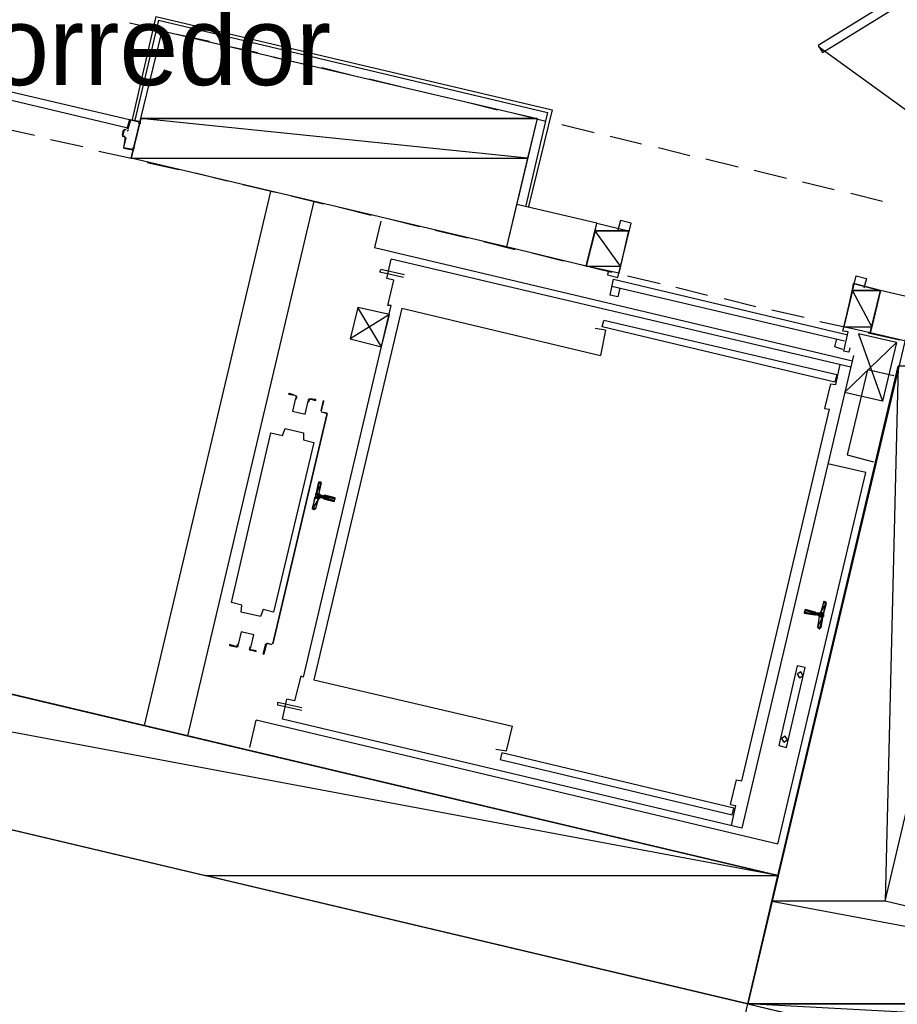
# Model space of a CAD drawing. Header units: feet. Extents: x -79 to 198, y -22 to 181.
# Tile 123 of 203: x 58 to 72, y 111 to 126. Entities that reach past the tile are written whole.
import ezdxf
from ezdxf.enums import TextEntityAlignment as Align

# ---------------------------------------------------------------- set-up
doc = ezdxf.new("R2010")
doc.units = ezdxf.units.FT
for name, color, linetype in [('A-LINEA', 7, 'CONTINUOUS'), ('A-LINEA-FINA', 9, 'CONTINUOUS'), ('A-MURO-CONCRETO', 8, 'CONTINUOUS'), ('A-NOMBRE-ESPACIO', 2, 'CONTINUOUS')]:
    doc.layers.add(name, color=color, linetype=linetype)

msp = doc.modelspace()

# ---------------------------------------------------------------- linework, layer by layer
at = {"layer": 'A-LINEA'}
for p, q in [((60.5067, 126.0178), (60.1467, 124.4578)), ((60.5067, 126.0178), (66.52, 124.6044)), ((60.1067, 125.9244), (60.5867, 125.8178)), ((60.5467, 125.9644), (60.1867, 124.4444)), ((60.5467, 125.9644), (66.4533, 124.5644)), ((60.8267, 125.7511), (61.32, 125.6444)), ((61.56, 125.5778), (62.0533, 125.4711)), ((70.5641, 125.5628), (72.4211, 124.2185)), ((62.2933, 125.4044), (62.7733, 125.2978)), ((63.0267, 125.2444), (63.5067, 125.1244)), ((63.7467, 125.0711), (64.24, 124.9511)), ((64.48, 124.8978), (64.9733, 124.7778)), ((65.2133, 124.7244), (65.6933, 124.6044)), ((65.9467, 124.5511), (66.4267, 124.4311)), ((66.4533, 124.5644), (66.12, 123.1511)), ((66.52, 124.6044), (66.16, 123.1378)), ((60.12, 124.4578), (60.2533, 124.4311)), ((60.12, 124.4444), (60.12, 124.4444)), ((60.2533, 124.4178), (60.2533, 124.4178)), ((66.6667, 124.3778), (67.16, 124.2578)), ((58.1867, 124.3244), (58.6667, 124.2178)), ((60, 124.2178), (60.0133, 124.2978)), ((60.0267, 124.3111), (60.0533, 124.2978)), ((60.0267, 124.2978), (60.0267, 124.2978)), ((60.0687, 124.285), (60.0928, 124.2998)), ((58.9067, 124.1511), (59.4, 124.0444)), ((60.0267, 124.1778), (60.0267, 124.1778)), ((60.0528, 124.1665), (60.0379, 124.1906)), ((67.4, 124.2044), (67.88, 124.0844)), ((59.64, 123.9778), (60.1333, 123.8711)), ((60.16, 123.9911), (60.0133, 124.0178)), ((60.16, 124.0044), (60.16, 124.0044)), ((68.1333, 124.0311), (68.6133, 123.9111)), ((60.3733, 123.8044), (60.8533, 123.6978)), ((68.8533, 123.8578), (69.3467, 123.7378)), ((61.1067, 123.6444), (61.5867, 123.5244)), ((69.5867, 123.6844), (70.08, 123.5644)), ((61.8267, 123.4711), (62.32, 123.3511)), ((70.32, 123.5111), (70.8, 123.3911)), ((60.3333, 115.2578), (62.2533, 123.3644)), ((71.0533, 123.3378), (71.5333, 123.2178)), ((62.9067, 123.2178), (60.9867, 115.0978)), ((62.56, 123.2978), (63.0533, 123.1778)), ((67.2, 122.8844), (65.9867, 123.1644)), ((63.2933, 123.1244), (63.7733, 123.0044)), ((63.92, 122.9111), (63.8267, 122.5111)), ((64.0267, 122.9511), (64.5067, 122.8311)), ((64.7467, 122.7778), (65.24, 122.6578)), ((67.68, 122.7644), (67.5333, 122.1244)), ((65.48, 122.6044), (65.96, 122.4844)), ((63.8267, 122.5111), (71.08, 120.7911)), ((67.04, 122.2311), (65.8267, 122.5244)), ((66.2133, 122.4311), (66.6933, 122.3111)), ((71.0533, 120.6978), (64.08, 122.3378)), ((63.9067, 122.1378), (63.92, 122.1778)), ((64.2667, 122.0578), (63.9067, 122.1378)), ((64.28, 122.0978), (63.92, 122.1778)), ((66.9333, 122.2578), (67.4267, 122.1378)), ((64.0267, 121.6311), (64.12, 122.0178)), ((67.4533, 122.0311), (70.9867, 121.1911)), ((67.6667, 122.0844), (68.16, 121.9644)), ((67.4267, 121.9244), (70.96, 121.0978)), ((67.5467, 121.8978), (67.52, 121.7644)), ((68.4, 121.9111), (68.88, 121.7911)), ((71.0933, 121.9644), (70.9467, 121.3111)), ((71.5067, 121.8578), (71.0933, 121.9644)), ((71.3467, 121.2178), (71.5067, 121.8578)), ((72.0267, 121.7378), (71.5067, 121.8578)), ((69.1333, 121.7378), (69.6133, 121.6178)), ((62.7467, 115.9911), (64.08, 121.6311)), ((64.24, 121.5911), (62.9067, 115.9511)), ((64.08, 121.6311), (64.0267, 121.6311)), ((64.24, 121.5911), (67.2533, 120.8711)), ((69.8533, 121.5644), (70.3467, 121.4578)), ((64.0533, 121.4978), (63.4533, 121.1244)), ((67.28, 121.3111), (67.3067, 121.4044)), ((70.84, 120.5778), (67.3067, 121.4044)), ((70.5867, 121.3911), (71.08, 121.2844)), ((67.3333, 121.2578), (67.1733, 121.2844)), ((67.3333, 121.2578), (67.2533, 120.8711)), ((70.8133, 120.4711), (67.28, 121.3111)), ((71.3467, 121.2178), (70.9467, 121.3111)), ((71.32, 121.2178), (71.8, 121.1111)), ((71.8667, 121.0978), (71.3467, 121.2178)), ((71.7467, 121.0711), (71.5333, 120.1778)), ((71.0933, 120.8711), (69.4, 113.6978)), ((28.36, 120.7644), (69.4933, 111.0311)), ((70.8267, 120.4311), (70.8933, 120.7378)), ((70.84, 120.5778), (70.8133, 120.4711)), ((70.7467, 120.4444), (70.6533, 120.0711)), ((70.7467, 120.4444), (70.8267, 120.4311)), ((71.5333, 120.1778), (70.96, 120.3111)), ((69.4, 114.4178), (70.7333, 120.0578)), ((70.6533, 120.0711), (70.7333, 120.0578)), ((62.28, 116.4978), (63.1067, 119.9911)), ((63.1067, 119.9911), (62.28, 116.4978)), ((63.0933, 119.9911), (63.0133, 120.0178)), ((63.0133, 120.0178), (63.1067, 120.0044)), ((63.0267, 120.0178), (63.0267, 120.0178)), ((63.0267, 120.0178), (63.0267, 120.0178)), ((63.0933, 119.9911), (63.0933, 119.9911)), ((71.28, 119.0978), (70.7067, 119.2311)), ((69.9467, 113.4578), (71.28, 119.0978)), ((62.9867, 118.7778), (63.0133, 118.9244)), ((63.0264, 118.9145), (63.0113, 118.9372)), ((62.9333, 118.5511), (62.9733, 118.6978)), ((63, 118.7244), (63.04, 118.7111)), ((63.0533, 118.7378), (63.0133, 118.7511)), ((63.04, 118.6978), (63.04, 118.6978)), ((63.0533, 118.7511), (63.0533, 118.7511)), ((63.0533, 118.6978), (63.0533, 118.6978)), ((62.9087, 118.5383), (62.9324, 118.5518)), ((70.64, 117.1244), (70.6, 116.9778)), ((70.6779, 117.1239), (70.6542, 117.1104)), ((70.52, 116.9778), (70.52, 116.9778)), ((70.5333, 116.9778), (70.5333, 116.9778)), ((70.5733, 116.9644), (70.5333, 116.9644)), ((70.5733, 116.9111), (70.5467, 116.7511)), ((70.5603, 116.7477), (70.5754, 116.725)), ((62.1867, 116.5111), (62.2667, 116.4844)), ((62.1867, 116.4978), (62.1867, 116.4978)), ((62.2667, 116.4978), (62.2667, 116.4978)), ((62.2667, 116.4978), (62.2667, 116.4978)), ((62.9067, 115.9511), (65.92, 115.2444)), ((62.72, 115.5244), (62.36, 115.6044)), ((62.4267, 115.3511), (62.4933, 115.6578)), ((61.9333, 114.9244), (62.0267, 115.3378)), ((69.9467, 113.4578), (62.0267, 115.3378)), ((69.4, 113.6978), (62.4267, 115.3511)), ((65.76, 114.8444), (65.7333, 114.7378)), ((69.28, 114.0044), (65.76, 114.8444)), ((69.2533, 113.8978), (65.7333, 114.7378)), ((69.2267, 114.0578), (69.3067, 114.0444)), ((69.3067, 114.0444), (69.24, 113.7378)), ((69.2533, 113.8978), (69.28, 114.0044)), ((69.4933, 111.0311), (69.9467, 112.9778))]:
    msp.add_line(p, q, dxfattribs=at)
for points in [[(69.4933, 111.0311), (69.9467, 112.9778), (31.7067, 122.0311), (33.6267, 130.1378), (45.8533, 127.2444), (46.5333, 130.1644), (31.72, 133.6711)], [(73.1067, 127.1511), (70.56, 125.5778), (70.6267, 125.4711), (73.1733, 127.0444), (73.1067, 127.1511)], [(60.6, 125.8044), (66.2933, 124.4711), (65.8267, 122.5244), (60.1333, 123.8711), (60.6, 125.8044)], [(57.1867, 125.1378), (60.1067, 124.4578), (60.08, 124.3244), (57.16, 125.0178), (57.1867, 125.1378)], [(60.1067, 124.4578), (60.0667, 124.3111), (60.0667, 124.3111)], [(60.2667, 124.4178), (60.2667, 124.3911), (60.2533, 124.3911), (60.2533, 124.4178), (60.12, 124.4444), (60.08, 124.3111)], [(60.0533, 124.2978), (60.0267, 124.2978), (60, 124.2044), (60.04, 124.2044)], [(60.0267, 124.1911), (60, 124.2044), (60, 124.2044)], [(60.04, 124.1778), (60.0133, 124.0311), (60.0133, 124.0311)], [(60.0533, 124.1778), (60.0133, 124.0311), (60.16, 124.0044), (60.16, 124.0311), (60.1733, 124.0178), (60.1733, 124.0044)], [(77.6267, 119.7244), (78.0933, 121.6711), (72.3333, 123.0311), (69.4933, 111.0311), (80.24, 108.4978), (80.6933, 110.4311), (71.5733, 112.5911), (73.4933, 120.7111), (77.6267, 119.7244)], [(67.5333, 122.1244), (67.04, 122.2311), (67.2, 122.8844), (67.68, 122.7644)], [(67.3733, 122.1511), (67.36, 122.0978), (67.52, 122.0578), (67.72, 122.8844), (67.56, 122.9244), (67.52, 122.7778)], [(64.12, 122.0178), (64.0133, 122.0444), (64.08, 122.3378)], [(67.52, 121.7644), (67.4, 121.7911), (67.4533, 122.0311)], [(71.04, 120.9911), (71.0267, 120.9244), (70.9467, 120.9378), (71.0133, 121.2311), (70.9333, 121.2444), (71.1333, 122.0844), (71.2933, 122.0444), (71.2533, 121.8978)], [(63.9333, 121.0044), (63.5733, 121.6044), (63.4533, 121.1244), (63.9333, 121.0044), (64.0533, 121.4978), (63.5733, 121.6044)], [(70.9333, 120.9644), (70.8133, 121.0044), (70.84, 121.1244)], [(70.96, 120.3111), (71.7467, 121.0711), (71.1733, 121.2044), (71.5333, 120.1778)], [(71.7067, 120.5644), (71.3067, 120.6578), (71, 119.3644), (71.4, 119.2578)], [(62.6133, 120.2711), (62.5333, 120.2978), (62.52, 120.2844), (62.6133, 120.2711)], [(62.6264, 120.2235), (62.5809, 120.0309), (62.7735, 119.9853), (62.8192, 120.1779)], [(62.6264, 120.2235), (62.5809, 120.0309), (62.7735, 119.9853), (62.8192, 120.1779)], [(62.6306, 120.2208), (62.6397, 120.2409), (62.6248, 120.2572)], [(62.6377, 120.2095), (62.6529, 120.243), (62.628, 120.2701)], [(62.854, 120.217), (62.8196, 120.2039), (62.8182, 120.1671)], [(62.8511, 120.204), (62.8304, 120.1961), (62.8296, 120.1741)], [(62.84, 120.2178), (62.9333, 120.1911), (62.9333, 120.2044), (62.84, 120.2178)], [(63.0133, 120.0311), (63.0533, 120.1911), (63.0533, 120.1778), (63.0133, 120.0311)], [(61.6533, 117.1244), (62.2533, 119.6978), (62.4267, 119.6578), (62.4667, 119.7644), (62.7467, 119.6978), (62.7467, 119.5911), (62.9067, 119.5511), (62.2933, 116.9778), (62.1333, 117.0178), (62.0933, 116.9111), (61.8, 116.9778), (61.8133, 117.0844), (61.6533, 117.1244)], [(63, 118.9511), (62.9867, 118.9511), (62.88, 118.5511), (62.9067, 118.5378)], [(63.0113, 118.7106), (62.9962, 118.7081), (62.9872, 118.6957)], [(63.0005, 118.7624), (63.003, 118.7473), (63.0154, 118.7383)], [(63.0533, 118.6978), (63.2133, 118.6578), (63.2267, 118.7111), (63.0667, 118.7511)], [(70.5733, 116.7244), (70.5867, 116.7244), (70.68, 117.1244), (70.6667, 117.1378)], [(70.52, 116.9778), (70.36, 117.0178), (70.3467, 116.9644), (70.5067, 116.9378)], [(70.56, 116.9244), (70.52, 116.9378), (70.52, 116.9378)], [(70.5861, 116.8998), (70.5837, 116.915), (70.5713, 116.9239)], [(70.5754, 116.9516), (70.5905, 116.9541), (70.5995, 116.9665)], [(61.9469, 116.4387), (61.9924, 116.6313), (61.7998, 116.6769), (61.7542, 116.4843)], [(61.9469, 116.4387), (61.9924, 116.6313), (61.7998, 116.6769), (61.7542, 116.4843)], [(61.72, 116.4578), (61.6267, 116.4844), (61.6267, 116.4711), (61.7067, 116.4578)], [(61.7193, 116.4453), (61.7537, 116.4583), (61.7551, 116.4951)], [(61.7223, 116.4583), (61.7429, 116.4661), (61.7438, 116.4882)], [(61.9357, 116.4527), (61.9204, 116.4192), (61.9453, 116.3921)], [(61.9427, 116.4414), (61.9336, 116.4213), (61.9485, 116.405)], [(62.2667, 116.4844), (62.1867, 116.4978), (62.1467, 116.3378), (62.1333, 116.3378), (62.1733, 116.4978)], [(61.9467, 116.4044), (62.0267, 116.3778), (62.0267, 116.3911), (61.9467, 116.4044)], [(69.96, 114.9511), (70.08, 114.9244), (70.36, 116.1378), (70.24, 116.1644), (69.96, 114.9511)], [(62.7467, 115.9911), (62.7067, 116.0044), (62.6133, 115.6311), (62.4933, 115.6578)], [(70.2759, 115.979), (70.3321, 116.0137), (70.2974, 116.0699), (70.2413, 116.0352), (70.2759, 115.979)], [(62.72, 115.4844), (62.36, 115.5644), (62.36, 115.6044)], [(65.6667, 114.8978), (65.8267, 114.8711), (65.92, 115.2444)], [(70.0359, 115.0057), (70.0921, 115.0404), (70.0574, 115.0965), (70.0013, 115.0619), (70.0359, 115.0057)], [(69.2267, 114.0578), (69.32, 114.4311), (69.4, 114.4178)], [(71.1067, 110.6444), (68.88, 101.2444), (67.2667, 101.6311), (69.4933, 111.0311), (71.1067, 110.6444)]]:
    msp.add_lwpolyline(points, dxfattribs=at)
at = {"layer": 'A-LINEA-FINA'}
for p, q in [((62.9733, 118.9511), (63.0133, 118.9378)), ((62.9733, 118.9378), (63.0133, 118.9378)), ((62.9733, 118.9378), (63.0133, 118.9244)), ((62.9867, 118.9511), (63, 118.9511)), ((62.9867, 118.9511), (63.0133, 118.9511)), ((62.92, 118.7244), (62.9733, 118.7111)), ((62.9333, 118.7778), (62.9867, 118.7644)), ((62.9333, 118.7778), (62.9867, 118.7644)), ((62.9333, 118.7644), (63, 118.7511)), ((62.9333, 118.7378), (63, 118.7244)), ((63.0533, 118.7378), (63.2267, 118.7111)), ((63.0533, 118.7378), (63.2267, 118.6978)), ((63.0533, 118.7111), (63.2133, 118.6711)), ((63.0533, 118.6978), (63.2133, 118.6578)), ((62.88, 118.5511), (62.92, 118.5511)), ((62.88, 118.5511), (62.9067, 118.5378)), ((62.8933, 118.5644), (62.9333, 118.5511)), ((62.8933, 118.5644), (62.9333, 118.5511)), ((70.68, 117.1111), (70.64, 117.1244)), ((70.68, 117.1244), (70.64, 117.1244)), ((70.68, 117.1244), (70.6533, 117.1378)), ((70.5067, 116.9378), (70.3467, 116.9778)), ((70.52, 116.9378), (70.3467, 116.9778)), ((70.5067, 116.9378), (70.3467, 116.9644)), ((70.52, 116.9778), (70.36, 117.0178)), ((70.52, 116.9778), (70.36, 117.0178)), ((70.52, 116.9778), (70.36, 117.0044)), ((70.6267, 116.8978), (70.5733, 116.9111)), ((70.6267, 116.8978), (70.5733, 116.9111)), ((70.64, 116.9644), (70.6, 116.9778)), ((70.5867, 116.7244), (70.56, 116.7378)), ((70.5867, 116.7244), (70.56, 116.7378)), ((70.5867, 116.7378), (70.56, 116.7378)), ((70.5867, 116.7244), (70.5733, 116.7244))]:
    msp.add_line(p, q, dxfattribs=at)
for points in [[(62.9733, 118.9378), (63.0133, 118.9244), (62.9467, 118.7911), (62.9733, 118.9378)], [(63.0133, 118.9244), (62.9467, 118.7911), (62.9867, 118.7778), (63.0133, 118.9244), (63.0133, 118.9244)], [(63.0133, 118.9378), (62.9733, 118.9511), (62.9733, 118.9511), (63.0133, 118.9378)], [(62.9733, 118.9511), (62.9733, 118.9511), (63.0133, 118.9378), (62.9733, 118.9511)], [(62.9733, 118.9511), (63.0133, 118.9378), (62.9867, 118.9511), (62.9733, 118.9511), (62.9733, 118.9511)], [(62.9733, 118.9378), (63.0133, 118.9378), (62.9733, 118.9511), (62.9733, 118.9378), (62.9733, 118.9378)], [(62.9733, 118.9378), (62.9733, 118.9378), (63.0133, 118.9378), (62.9733, 118.9378)], [(63.0133, 118.9378), (62.9733, 118.9378), (63.0133, 118.9244), (63.0133, 118.9378)], [(63.0133, 118.9244), (62.9733, 118.9378), (62.9733, 118.9378), (63.0133, 118.9244), (63.0133, 118.9244)], [(63, 118.9511), (62.9867, 118.9511), (62.9867, 118.9511), (63, 118.9511)], [(62.9867, 118.9511), (62.9867, 118.9511), (63, 118.9511), (62.9867, 118.9511)], [(62.9867, 118.9511), (63, 118.9511), (63.0133, 118.9511), (62.9867, 118.9511), (62.9867, 118.9511)], [(63.0133, 118.9511), (62.9867, 118.9511), (63.0133, 118.9378), (63.0133, 118.9511), (63.0133, 118.9511)], [(62.92, 118.7111), (62.9733, 118.6978), (62.8933, 118.5644), (62.92, 118.7111)], [(62.9733, 118.6978), (62.8933, 118.5644), (62.9333, 118.5511), (62.9733, 118.6978)], [(62.9333, 118.7244), (62.9867, 118.7111), (62.92, 118.7244), (62.9333, 118.7244)], [(62.9867, 118.7111), (62.92, 118.7244), (62.9733, 118.7111), (62.9867, 118.7111)], [(62.9733, 118.7111), (62.92, 118.7244), (62.92, 118.7244), (62.9733, 118.7111), (62.9733, 118.7111)], [(62.92, 118.7244), (62.9733, 118.7111), (62.92, 118.7111), (62.92, 118.7244)], [(62.9733, 118.7111), (62.92, 118.7111), (62.9733, 118.6978), (62.9733, 118.7111), (62.9733, 118.7111)], [(62.9867, 118.7644), (62.9333, 118.7778), (62.9333, 118.7778), (62.9867, 118.7644)], [(62.9333, 118.7778), (62.9333, 118.7778), (62.9867, 118.7644), (62.9333, 118.7778)], [(62.9333, 118.7778), (62.9867, 118.7644), (62.9467, 118.7778), (62.9333, 118.7778), (62.9333, 118.7778)], [(62.9867, 118.7644), (62.9333, 118.7778), (63, 118.7644), (62.9867, 118.7644), (62.9867, 118.7644)], [(62.9333, 118.7778), (63, 118.7644), (62.9333, 118.7644), (62.9333, 118.7778)], [(63, 118.7644), (62.9333, 118.7644), (63, 118.7511), (63, 118.7644), (63, 118.7644)], [(63, 118.7511), (62.9333, 118.7644), (62.9333, 118.7644), (63, 118.7511)], [(62.9333, 118.7644), (62.9333, 118.7644), (63, 118.7511), (62.9333, 118.7644), (62.9333, 118.7644)], [(63, 118.7511), (62.9333, 118.7644), (62.9333, 118.7644), (63, 118.7511)], [(62.9333, 118.7644), (62.9333, 118.7644), (63, 118.7511), (62.9333, 118.7644), (62.9333, 118.7644)], [(63, 118.7511), (62.9333, 118.7644), (62.9333, 118.7644), (63, 118.7511)], [(62.9333, 118.7644), (62.9333, 118.7644), (63, 118.7511), (62.9333, 118.7644), (62.9333, 118.7644)], [(63, 118.7511), (62.9333, 118.7644), (63.0133, 118.7511), (63, 118.7511), (63, 118.7511)], [(62.9333, 118.7644), (63.2267, 118.6978), (62.9333, 118.7378), (62.9333, 118.7644)], [(63.2267, 118.6978), (62.9333, 118.7378), (63.2133, 118.6711), (63.2267, 118.6978), (63.2267, 118.6978)], [(63, 118.7244), (62.9333, 118.7378), (62.9333, 118.7378), (63, 118.7244)], [(62.9333, 118.7378), (62.9333, 118.7378), (63, 118.7244), (62.9333, 118.7378), (62.9333, 118.7378)], [(63, 118.7244), (62.9333, 118.7378), (62.9867, 118.7244), (63, 118.7244), (63, 118.7244)], [(62.9867, 118.7244), (62.9333, 118.7378), (62.9333, 118.7378), (62.9867, 118.7244)], [(62.9333, 118.7378), (62.9333, 118.7378), (62.9867, 118.7244), (62.9333, 118.7378), (62.9333, 118.7378)], [(62.9333, 118.7378), (62.9867, 118.7244), (62.9333, 118.7244), (62.9333, 118.7378)], [(62.9867, 118.7244), (62.9333, 118.7244), (62.9867, 118.7111), (62.9867, 118.7244), (62.9867, 118.7244)], [(62.9867, 118.7111), (62.9333, 118.7244), (62.9333, 118.7244), (62.9867, 118.7111)], [(62.9333, 118.7244), (62.9333, 118.7244), (62.9867, 118.7111), (62.9333, 118.7244), (62.9333, 118.7244)], [(62.9867, 118.7111), (62.9333, 118.7244), (62.9333, 118.7244), (62.9867, 118.7111)], [(62.9333, 118.7244), (62.9333, 118.7244), (62.9867, 118.7111), (62.9333, 118.7244), (62.9333, 118.7244)], [(62.9467, 118.7911), (62.9867, 118.7778), (62.9467, 118.7778), (62.9467, 118.7911)], [(62.9867, 118.7778), (62.9467, 118.7778), (62.9867, 118.7644), (62.9867, 118.7778), (62.9867, 118.7778)], [(63.2133, 118.6711), (63.04, 118.7111), (63.04, 118.7111), (63.2133, 118.6711)], [(63.04, 118.7111), (63.04, 118.7111), (63.2133, 118.6711), (63.04, 118.7111), (63.04, 118.7111)], [(63.2133, 118.6711), (63.04, 118.7111), (63.04, 118.7111), (63.2133, 118.6711)], [(63.04, 118.7111), (63.04, 118.7111), (63.2133, 118.6711), (63.04, 118.7111), (63.04, 118.7111)], [(63.0533, 118.7111), (63.2133, 118.6711), (63.04, 118.7111), (63.0533, 118.7111), (63.0533, 118.7111)], [(63.0533, 118.7378), (63.2267, 118.7111), (63.0667, 118.7511), (63.0533, 118.7378), (63.0533, 118.7378)], [(63.0533, 118.7378), (63.0533, 118.7378), (63.2267, 118.7111), (63.0533, 118.7378)], [(63.2267, 118.7111), (63.0533, 118.7378), (63.2267, 118.6978), (63.2267, 118.7111), (63.2267, 118.7111)], [(63.2267, 118.6978), (63.0533, 118.7378), (63.0533, 118.7378), (63.2267, 118.6978)], [(63.0533, 118.7378), (63.0533, 118.7378), (63.2267, 118.6978), (63.0533, 118.7378), (63.0533, 118.7378)], [(63.2267, 118.6978), (63.0533, 118.7378), (63.0533, 118.7378), (63.2267, 118.6978)], [(63.0533, 118.7378), (63.0533, 118.7378), (63.2267, 118.6978), (63.0533, 118.7378)], [(63.2267, 118.6978), (63.0533, 118.7378), (63.0533, 118.7378), (63.2267, 118.6978), (63.2267, 118.6978)], [(63.2267, 118.6978), (63.0533, 118.7378), (63.0533, 118.7378), (63.2267, 118.6978)], [(63.0533, 118.7378), (63.0533, 118.7378), (63.2267, 118.6978), (63.0533, 118.7378), (63.0533, 118.7378)], [(63.2267, 118.6978), (63.0533, 118.7378), (63.0533, 118.7378), (63.2267, 118.6978)], [(63.0533, 118.7378), (63.0533, 118.7378), (63.2267, 118.6978), (63.0533, 118.7378), (63.0533, 118.7378)], [(63.2267, 118.6978), (63.0533, 118.7378), (63.0533, 118.7378), (63.2267, 118.6978)], [(63.0533, 118.7378), (63.0533, 118.7378), (63.2267, 118.6978), (63.0533, 118.7378), (63.0533, 118.7378)], [(63.2133, 118.6711), (63.0533, 118.7111), (63.0533, 118.7111), (63.2133, 118.6711)], [(63.0533, 118.7111), (63.0533, 118.7111), (63.2133, 118.6711), (63.0533, 118.7111)], [(63.0533, 118.7111), (63.2133, 118.6711), (63.0533, 118.6978), (63.0533, 118.7111)], [(63.2133, 118.6711), (63.0533, 118.6978), (63.2133, 118.6578), (63.2133, 118.6711), (63.2133, 118.6711)], [(63.2133, 118.6578), (63.0533, 118.6978), (63.0533, 118.6978), (63.2133, 118.6578)], [(63.0533, 118.6978), (63.0533, 118.6978), (63.2133, 118.6578), (63.0533, 118.6978)], [(63.2133, 118.6578), (63.0533, 118.6978), (63.0533, 118.6978), (63.2133, 118.6578), (63.2133, 118.6578)], [(63.2133, 118.6578), (63.0533, 118.6978), (63.0533, 118.6978), (63.2133, 118.6578)], [(63.0533, 118.6978), (63.0533, 118.6978), (63.2133, 118.6578), (63.0533, 118.6978), (63.0533, 118.6978)], [(63.2133, 118.6578), (63.0533, 118.6978), (63.0533, 118.6978), (63.2133, 118.6578)], [(63.0533, 118.6978), (63.0533, 118.6978), (63.2133, 118.6578), (63.0533, 118.6978), (63.0533, 118.6978)], [(63.2267, 118.7111), (63.0667, 118.7511), (63.0667, 118.7511), (63.2267, 118.7111)], [(63.0667, 118.7511), (63.0667, 118.7511), (63.2267, 118.7111), (63.0667, 118.7511), (63.0667, 118.7511)], [(62.88, 118.5511), (62.88, 118.5511), (62.92, 118.5511), (62.88, 118.5511)], [(62.88, 118.5511), (62.92, 118.5511), (62.8933, 118.5511), (62.88, 118.5511), (62.88, 118.5511)], [(62.92, 118.5511), (62.88, 118.5511), (62.92, 118.5378), (62.92, 118.5511)], [(62.88, 118.5511), (62.92, 118.5378), (62.9067, 118.5378), (62.88, 118.5511), (62.88, 118.5511)], [(62.92, 118.5378), (62.88, 118.5511), (62.88, 118.5511), (62.92, 118.5378)], [(62.88, 118.5511), (62.88, 118.5511), (62.9067, 118.5378), (62.88, 118.5511)], [(62.9067, 118.5378), (62.88, 118.5511), (62.88, 118.5511), (62.9067, 118.5378)], [(62.88, 118.5511), (62.88, 118.5511), (62.9067, 118.5378), (62.88, 118.5511), (62.88, 118.5511)], [(62.9333, 118.5511), (62.8933, 118.5644), (62.8933, 118.5644), (62.9333, 118.5511), (62.9333, 118.5511)], [(62.9333, 118.5511), (62.8933, 118.5644), (62.92, 118.5511), (62.9333, 118.5511), (62.9333, 118.5511)], [(62.8933, 118.5511), (62.92, 118.5511), (62.8933, 118.5644), (62.8933, 118.5511), (62.8933, 118.5511)], [(62.8933, 118.5511), (62.8933, 118.5511), (62.92, 118.5511), (62.8933, 118.5511)], [(70.6, 116.9778), (70.68, 117.1111), (70.64, 117.1244), (70.6, 116.9778)], [(70.64, 116.9644), (70.6, 116.9778), (70.68, 117.1111), (70.64, 116.9644)], [(70.64, 117.1244), (70.68, 117.1244), (70.64, 117.1378), (70.64, 117.1244)], [(70.68, 117.1244), (70.64, 117.1378), (70.6533, 117.1378), (70.68, 117.1244), (70.68, 117.1244)], [(70.64, 117.1378), (70.68, 117.1244), (70.68, 117.1244), (70.64, 117.1378)], [(70.64, 117.1244), (70.68, 117.1111), (70.68, 117.1111), (70.64, 117.1244), (70.64, 117.1244)], [(70.68, 117.1244), (70.68, 117.1244), (70.64, 117.1244), (70.68, 117.1244)], [(70.68, 117.1244), (70.64, 117.1244), (70.68, 117.1111), (70.68, 117.1244), (70.68, 117.1244)], [(70.68, 117.1244), (70.68, 117.1244), (70.6533, 117.1378), (70.68, 117.1244)], [(70.6533, 117.1378), (70.68, 117.1244), (70.68, 117.1244), (70.6533, 117.1378)], [(70.68, 117.1244), (70.68, 117.1244), (70.6533, 117.1378), (70.68, 117.1244)], [(70.68, 117.1244), (70.6533, 117.1378), (70.6667, 117.1378), (70.68, 117.1244), (70.68, 117.1244)], [(70.6533, 117.1378), (70.68, 117.1244), (70.68, 117.1244), (70.6533, 117.1378)], [(70.68, 117.1244), (70.68, 117.1244), (70.6667, 117.1378), (70.68, 117.1244)], [(70.68, 117.1244), (70.6667, 117.1378), (70.68, 117.1244), (70.68, 117.1244), (70.68, 117.1244)], [(70.3467, 116.9778), (70.64, 116.9378), (70.36, 117.0044), (70.3467, 116.9778), (70.3467, 116.9778)], [(70.3467, 116.9644), (70.5067, 116.9378), (70.3467, 116.9778), (70.3467, 116.9644), (70.3467, 116.9644)], [(70.3467, 116.9778), (70.5067, 116.9378), (70.5067, 116.9378), (70.3467, 116.9778)], [(70.5067, 116.9378), (70.5067, 116.9378), (70.3467, 116.9778), (70.5067, 116.9378)], [(70.3467, 116.9778), (70.5067, 116.9378), (70.5067, 116.9378), (70.3467, 116.9778), (70.3467, 116.9778)], [(70.3467, 116.9778), (70.5067, 116.9378), (70.5067, 116.9378), (70.3467, 116.9778)], [(70.5067, 116.9378), (70.5067, 116.9378), (70.3467, 116.9778), (70.5067, 116.9378), (70.5067, 116.9378)], [(70.3467, 116.9778), (70.52, 116.9378), (70.52, 116.9378), (70.3467, 116.9778)], [(70.52, 116.9378), (70.52, 116.9378), (70.3467, 116.9778), (70.52, 116.9378)], [(70.52, 116.9378), (70.3467, 116.9778), (70.5067, 116.9378), (70.52, 116.9378), (70.52, 116.9378)], [(70.3467, 116.9778), (70.52, 116.9378), (70.52, 116.9378), (70.3467, 116.9778)], [(70.52, 116.9378), (70.52, 116.9378), (70.3467, 116.9778), (70.52, 116.9378), (70.52, 116.9378)], [(70.3467, 116.9778), (70.52, 116.9378), (70.52, 116.9378), (70.3467, 116.9778)], [(70.52, 116.9378), (70.52, 116.9378), (70.3467, 116.9778), (70.52, 116.9378), (70.52, 116.9378)], [(70.3467, 116.9778), (70.52, 116.9378), (70.52, 116.9378), (70.3467, 116.9778)], [(70.52, 116.9378), (70.52, 116.9378), (70.3467, 116.9778), (70.52, 116.9378), (70.52, 116.9378)], [(70.64, 116.9111), (70.3467, 116.9778), (70.64, 116.9378), (70.64, 116.9111)], [(70.36, 117.0044), (70.52, 116.9778), (70.36, 117.0178), (70.36, 117.0044)], [(70.36, 117.0178), (70.52, 116.9778), (70.52, 116.9778), (70.36, 117.0178), (70.36, 117.0178)], [(70.36, 117.0178), (70.52, 116.9778), (70.52, 116.9778), (70.36, 117.0178)], [(70.52, 116.9778), (70.52, 116.9778), (70.36, 117.0178), (70.52, 116.9778), (70.52, 116.9778)], [(70.36, 117.0178), (70.52, 116.9778), (70.52, 116.9778), (70.36, 117.0178)], [(70.52, 116.9778), (70.52, 116.9778), (70.36, 117.0178), (70.52, 116.9778)], [(70.36, 117.0178), (70.52, 116.9778), (70.52, 116.9778), (70.36, 117.0178), (70.36, 117.0178)], [(70.36, 117.0178), (70.52, 116.9778), (70.52, 116.9778), (70.36, 117.0178)], [(70.52, 116.9778), (70.52, 116.9778), (70.36, 117.0178), (70.52, 116.9778), (70.52, 116.9778)], [(70.36, 117.0178), (70.52, 116.9778), (70.52, 116.9778), (70.36, 117.0178)], [(70.52, 116.9778), (70.52, 116.9778), (70.36, 117.0178), (70.52, 116.9778), (70.52, 116.9778)], [(70.52, 116.9644), (70.52, 116.9644), (70.36, 117.0044), (70.52, 116.9644)], [(70.52, 116.9644), (70.36, 117.0044), (70.5333, 116.9644), (70.52, 116.9644), (70.52, 116.9644)], [(70.52, 116.9778), (70.52, 116.9778), (70.36, 117.0044), (70.52, 116.9778)], [(70.52, 116.9778), (70.36, 117.0044), (70.52, 116.9644), (70.52, 116.9778), (70.52, 116.9778)], [(70.5467, 116.7511), (70.6267, 116.8978), (70.5733, 116.9111), (70.5467, 116.7511)], [(70.6, 116.7378), (70.5467, 116.7511), (70.6267, 116.8978), (70.6, 116.7378)], [(70.5733, 116.9244), (70.64, 116.9111), (70.56, 116.9244), (70.5733, 116.9244), (70.5733, 116.9244)], [(70.56, 116.9244), (70.64, 116.9111), (70.64, 116.9111), (70.56, 116.9244)], [(70.64, 116.9111), (70.64, 116.9111), (70.56, 116.9244), (70.64, 116.9111), (70.64, 116.9111)], [(70.5733, 116.9644), (70.64, 116.9378), (70.64, 116.9378), (70.5733, 116.9644)], [(70.64, 116.9378), (70.64, 116.9378), (70.5733, 116.9644), (70.64, 116.9378), (70.64, 116.9378)], [(70.5733, 116.9644), (70.64, 116.9378), (70.64, 116.9378), (70.5733, 116.9644)], [(70.64, 116.9378), (70.64, 116.9378), (70.5733, 116.9644), (70.64, 116.9378), (70.64, 116.9378)], [(70.64, 116.9378), (70.5733, 116.9644), (70.64, 116.9511), (70.64, 116.9378)], [(70.5733, 116.9644), (70.64, 116.9511), (70.5867, 116.9644), (70.5733, 116.9644), (70.5733, 116.9644)], [(70.5733, 116.9111), (70.6267, 116.9111), (70.5733, 116.9244), (70.5733, 116.9111), (70.5733, 116.9111)], [(70.5733, 116.9244), (70.6267, 116.9111), (70.6267, 116.9111), (70.5733, 116.9244)], [(70.6267, 116.9111), (70.6267, 116.9111), (70.5733, 116.9244), (70.6267, 116.9111), (70.6267, 116.9111)], [(70.5733, 116.9244), (70.6267, 116.9111), (70.6267, 116.9111), (70.5733, 116.9244)], [(70.6267, 116.9111), (70.6267, 116.9111), (70.5733, 116.9244), (70.6267, 116.9111), (70.6267, 116.9111)], [(70.5733, 116.9244), (70.6267, 116.9111), (70.6267, 116.9111), (70.5733, 116.9244)], [(70.6267, 116.9111), (70.6267, 116.9111), (70.5733, 116.9244), (70.6267, 116.9111), (70.6267, 116.9111)], [(70.6267, 116.9111), (70.5733, 116.9244), (70.64, 116.9111), (70.6267, 116.9111)], [(70.5733, 116.9111), (70.6267, 116.8978), (70.6267, 116.8978), (70.5733, 116.9111)], [(70.6267, 116.8978), (70.6267, 116.8978), (70.5733, 116.9111), (70.6267, 116.8978)], [(70.5733, 116.9111), (70.6267, 116.8978), (70.6267, 116.8978), (70.5733, 116.9111)], [(70.6267, 116.8978), (70.6267, 116.8978), (70.5733, 116.9111), (70.6267, 116.8978), (70.6267, 116.8978)], [(70.6267, 116.8978), (70.5733, 116.9111), (70.6267, 116.9111), (70.6267, 116.8978)], [(70.5867, 116.9644), (70.64, 116.9644), (70.6, 116.9778), (70.5867, 116.9644)], [(70.5867, 116.9644), (70.64, 116.9511), (70.64, 116.9511), (70.5867, 116.9644)], [(70.64, 116.9511), (70.64, 116.9511), (70.5867, 116.9644), (70.64, 116.9511), (70.64, 116.9511)], [(70.5867, 116.9644), (70.64, 116.9511), (70.64, 116.9511), (70.5867, 116.9644)], [(70.64, 116.9511), (70.64, 116.9511), (70.5867, 116.9644), (70.64, 116.9511), (70.64, 116.9511)], [(70.5867, 116.9644), (70.64, 116.9511), (70.64, 116.9511), (70.5867, 116.9644)], [(70.64, 116.9511), (70.64, 116.9511), (70.5867, 116.9644), (70.64, 116.9511), (70.64, 116.9511)], [(70.5867, 116.9644), (70.64, 116.9511), (70.64, 116.9511), (70.5867, 116.9644)], [(70.64, 116.9511), (70.64, 116.9511), (70.5867, 116.9644), (70.64, 116.9511), (70.64, 116.9511)], [(70.64, 116.9511), (70.5867, 116.9644), (70.64, 116.9644), (70.64, 116.9511)], [(70.6, 116.9778), (70.64, 116.9644), (70.64, 116.9644), (70.6, 116.9778), (70.6, 116.9778)], [(70.5867, 116.7378), (70.56, 116.7511), (70.5467, 116.7511), (70.5867, 116.7378), (70.5867, 116.7378)], [(70.6, 116.7378), (70.6, 116.7378), (70.5467, 116.7511), (70.6, 116.7378)], [(70.6, 116.7378), (70.5467, 116.7511), (70.5867, 116.7378), (70.6, 116.7378), (70.6, 116.7378)], [(70.56, 116.7378), (70.5867, 116.7378), (70.56, 116.7511), (70.56, 116.7378)], [(70.56, 116.7511), (70.5867, 116.7378), (70.5867, 116.7378), (70.56, 116.7511), (70.56, 116.7511)], [(70.5733, 116.7244), (70.5867, 116.7244), (70.56, 116.7378), (70.5733, 116.7244)], [(70.56, 116.7378), (70.5867, 116.7244), (70.5867, 116.7244), (70.56, 116.7378)], [(70.5867, 116.7244), (70.5867, 116.7244), (70.56, 116.7378), (70.5867, 116.7244)], [(70.56, 116.7378), (70.5867, 116.7244), (70.5867, 116.7244), (70.56, 116.7378)], [(70.5867, 116.7244), (70.5867, 116.7244), (70.56, 116.7378), (70.5867, 116.7244), (70.5867, 116.7244)], [(70.5867, 116.7378), (70.5867, 116.7378), (70.56, 116.7378), (70.5867, 116.7378)], [(70.5867, 116.7378), (70.56, 116.7378), (70.5867, 116.7244), (70.5867, 116.7378), (70.5867, 116.7378)]]:
    msp.add_lwpolyline(points, dxfattribs=at)
at = {"layer": 'A-MURO-CONCRETO'}
for points in [[(60.6, 125.8044), (66.2933, 124.4711), (60.28, 124.4711), (60.6, 125.8044), (60.6, 125.8044)], [(60.28, 124.4711), (60.1333, 123.8711), (66.1467, 123.8711), (60.28, 124.4711)], [(60.28, 124.4711), (66.2933, 124.4711), (66.1467, 123.8711), (60.28, 124.4711), (60.28, 124.4711)], [(60.1333, 123.8711), (66.1467, 123.8711), (65.8267, 122.5244), (60.1333, 123.8711), (60.1333, 123.8711)], [(67.2, 122.8844), (67.68, 122.7644), (67.1733, 122.7644), (67.2, 122.8844), (67.2, 122.8844)], [(67.1733, 122.7644), (67.04, 122.2311), (67.56, 122.2311), (67.1733, 122.7644)], [(67.1733, 122.7644), (67.68, 122.7644), (67.56, 122.2311), (67.1733, 122.7644), (67.1733, 122.7644)], [(67.04, 122.2311), (67.56, 122.2311), (67.5333, 122.1244), (67.04, 122.2311), (67.04, 122.2311)], [(71.08, 121.8578), (70.9467, 121.3111), (71.3733, 121.3111), (71.08, 121.8578)], [(71.0933, 121.9644), (71.5067, 121.8578), (71.08, 121.8578), (71.0933, 121.9644), (71.0933, 121.9644)], [(71.08, 121.8578), (71.5067, 121.8578), (71.3733, 121.3111), (71.08, 121.8578), (71.08, 121.8578)], [(70.9467, 121.3111), (71.3733, 121.3111), (71.3467, 121.2178), (70.9467, 121.3111), (70.9467, 121.3111)], [(28.36, 120.7644), (61.2533, 112.9778), (69.9467, 112.9778), (28.36, 120.7644)], [(28.36, 120.7644), (37.04, 120.7644), (69.9467, 112.9778), (28.36, 120.7644), (28.36, 120.7644)], [(71.7733, 120.7111), (71.5733, 112.5911), (69.8533, 112.5911), (71.7733, 120.7111), (71.7733, 120.7111)], [(73.4933, 120.7111), (71.7733, 120.7111), (71.5733, 112.5911), (73.4933, 120.7111)], [(61.2533, 112.9778), (69.9467, 112.9778), (69.4933, 111.0311), (61.2533, 112.9778), (61.2533, 112.9778)], [(69.8533, 112.5911), (78.1733, 111.0311), (69.4933, 111.0311), (69.8533, 112.5911), (69.8533, 112.5911)], [(71.5733, 112.5911), (69.8533, 112.5911), (78.1733, 111.0311), (71.5733, 112.5911)], [(69.4933, 111.0311), (71.1067, 110.6444), (69.4, 110.6444), (69.4933, 111.0311), (69.4933, 111.0311)], [(69.4933, 111.0311), (72.0133, 110.4311), (80.6933, 110.4311), (69.4933, 111.0311)], [(69.4933, 111.0311), (78.1733, 111.0311), (80.6933, 110.4311), (69.4933, 111.0311), (69.4933, 111.0311)]]:
    msp.add_lwpolyline(points, dxfattribs=at)

# ---------------------------------------------------------------- texts
at = {"layer": 'A-NOMBRE-ESPACIO'}
msp.add_text('Corredor', height=1.2, dxfattribs=at).set_placement((60, 124.9778), align=Align.CENTER)

doc.saveas('drawing.dxf')
